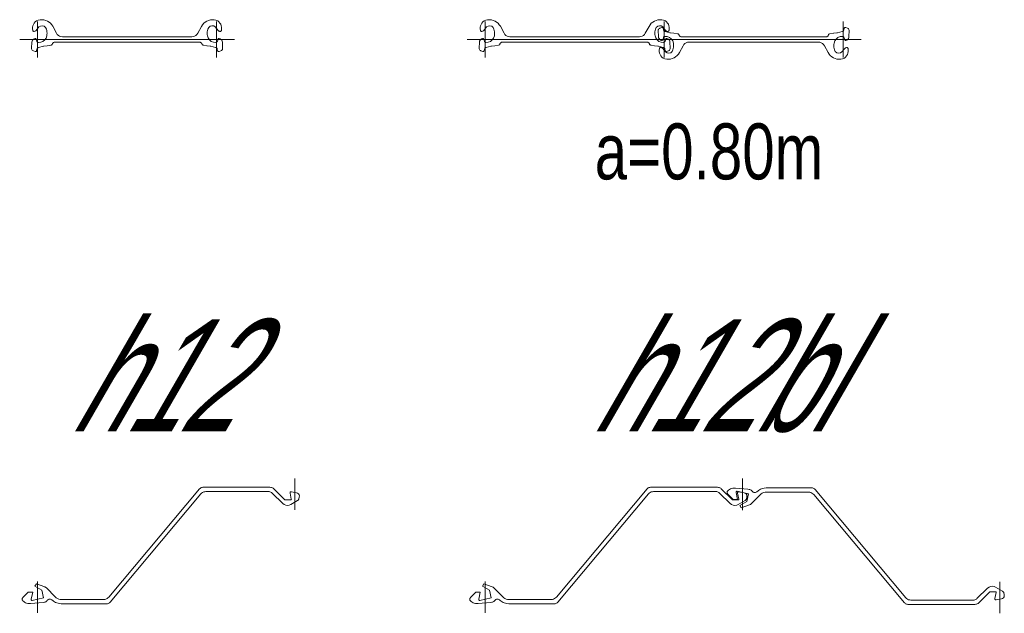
# Model space of a CAD drawing. Extents: x 1.5 to 9.7, y -20.6 to -8.6.
# Tile 11 of 13: x 4.5 to 6.7, y -11.5 to -10.2. Entities that reach past the tile are written whole.
import ezdxf
from ezdxf.enums import TextEntityAlignment as Align

# ---------------------------------------------------------------- set-up
doc = ezdxf.new("R2010")
doc.units = 0
doc.header["$MEASUREMENT"] = 0
doc.linetypes.add('AUSGEZOGEN', pattern=[0])
doc.layers.add('FREIER_TEXT', color=2, linetype='AUSGEZOGEN')
doc.layers.add('STAHL', color=9, linetype='AUSGEZOGEN', lineweight=13)

# ---------------------------------------------------------------- blocks, each defined once
blk = doc.blocks.new('fl412')
at = {"layer": 'STAHL'}
for p, q in [((0.00552, 0.04387), (0.00975, 0.04411)), ((0.00975, 0.04411), (0.01397, 0.04371)), ((0.38601, 0.04376), (0.39023, 0.04416)), ((0.39023, 0.04416), (0.39445, 0.04392)), ((-0.01127, 0.02373), (-0.01119, 0.02718)), ((-0.01076, 0.02034), (-0.01127, 0.02373)), ((-0.01119, 0.02718), (-0.0105, 0.03053)), ((-0.0105, 0.03053), (-0.00927, 0.03379)), ((-0.00927, 0.03379), (-0.00749, 0.03674)), ((-0.00749, 0.03674), (-0.00523, 0.03935)), ((-0.00523, 0.03935), (-0.00255, 0.04153)), ((0.00289, 0.02786), (-0.00325, 0.02033)), ((-0.00255, 0.04153), (0.00138, 0.043)), ((0, 0), (0, 0.04)), ((0.00138, 0.043), (0.00552, 0.04387)), ((0.00641, 0.03008), (0.00289, 0.02786)), ((0.01053, 0.03067), (0.00641, 0.03008)), ((0.01453, 0.02954), (0.01053, 0.03067)), ((0.01397, 0.04371), (0.01807, 0.04268)), ((0.01773, 0.02687), (0.01453, 0.02954)), ((0.01961, 0.02298), (0.01773, 0.02687)), ((0.01807, 0.04268), (0.02197, 0.04104)), ((0.02038, 0.0201), (0.01961, 0.02298)), ((0.02197, 0.04104), (0.02559, 0.03883)), ((0.02559, 0.03883), (0.02882, 0.0361)), ((0.02882, 0.0361), (0.03161, 0.03292)), ((0.03161, 0.03292), (0.03389, 0.02935)), ((0.03389, 0.02935), (0.04217, 0.01391)), ((0.3578, 0.01396), (0.3661, 0.02931)), ((0.3661, 0.02931), (0.36836, 0.03297)), ((0.36836, 0.03297), (0.37115, 0.03615)), ((0.37115, 0.03615), (0.37439, 0.03888)), ((0.37439, 0.03888), (0.37809, 0.041)), ((0.37809, 0.041), (0.38188, 0.04272)), ((0.38042, 0.02318), (0.3796, 0.02015)), ((0.38225, 0.02692), (0.38042, 0.02318)), ((0.38188, 0.04272), (0.38601, 0.04376)), ((0.38545, 0.02958), (0.38225, 0.02692)), ((0.38945, 0.03072), (0.38545, 0.02958)), ((0.39357, 0.03012), (0.38945, 0.03072)), ((0.39709, 0.0279), (0.39357, 0.03012)), ((0.39445, 0.04392), (0.39859, 0.04304)), ((0.40322, 0.02038), (0.39709, 0.0279)), ((0.39859, 0.04304), (0.40253, 0.04157)), ((0.39998, 0.04005), (0.39998, 0.00005)), ((0.40253, 0.04157), (0.40521, 0.0394)), ((0.40521, 0.0394), (0.40747, 0.03679)), ((0.40747, 0.03679), (0.40925, 0.03383)), ((0.40925, 0.03383), (0.41049, 0.03062)), ((0.41049, 0.03062), (0.41117, 0.02723)), ((0.41125, 0.02378), (0.41074, 0.02038)), ((0.41117, 0.02723), (0.41125, 0.02378)), ((0, 0), (-0.04, 0)), ((-0.01061, 0.01968), (-0.01076, 0.02034)), ((-0.01028, 0.01909), (-0.01061, 0.01968)), ((-0.00981, 0.0186), (-0.01028, 0.01909)), ((-0.00993, -0.00004), (-0.008, 0.00134)), ((-0.00922, 0.01826), (-0.00981, 0.0186)), ((-0.00857, 0.01809), (-0.00922, 0.01826)), ((-0.00736, 0.01809), (-0.00857, 0.01809)), ((-0.008, 0.00134), (-0.00577, 0.00213)), ((-0.00618, 0.01833), (-0.00736, 0.01809)), ((-0.00507, 0.01879), (-0.00618, 0.01833)), ((-0.00577, 0.00213), (-0.00503, 0.00216)), ((-0.00408, 0.01947), (-0.00507, 0.01879)), ((-0.00503, 0.00216), (-0.00433, 0.00191)), ((-0.00433, 0.00191), (-0.00377, 0.00143)), ((-0.00325, 0.02033), (-0.00408, 0.01947)), ((-0.00377, 0.00143), (-0.00342, 0.00078)), ((-0.00342, 0.00078), (-0.00186, -0.00398)), ((0.19998, 0.00005), (0, 0)), ((0, -0.04), (0, 0)), ((0.01593, -0.00105), (0.01892, 0.00326)), ((0.01892, 0.00326), (0.02053, 0.00824)), ((0.02086, 0.01715), (0.02038, 0.0201)), ((0.02053, 0.00824), (0.02094, 0.0112)), ((0.02105, 0.01418), (0.02086, 0.01715)), ((0.02094, 0.0112), (0.02105, 0.01418)), ((0.04217, 0.01391), (0.044, 0.01124)), ((0.044, 0.01124), (0.04635, 0.00903)), ((0.04635, 0.00903), (0.04912, 0.00737)), ((0.04912, 0.00737), (0.05218, 0.00635)), ((0.05218, 0.00635), (0.05539, 0.006)), ((0.05539, 0.006), (0.19998, 0.00605)), ((0.19998, 0.00605), (0.34458, 0.00605)), ((0.39998, 0.00005), (0.19998, 0.00005)), ((0.34458, 0.00605), (0.34779, 0.00639)), ((0.34779, 0.00639), (0.35086, 0.00742)), ((0.35086, 0.00742), (0.35363, 0.00908)), ((0.35363, 0.00908), (0.35598, 0.01129)), ((0.35598, 0.01129), (0.3578, 0.01396)), ((0.37911, 0.0172), (0.37893, 0.01422)), ((0.37893, 0.01422), (0.37904, 0.01124)), ((0.37904, 0.01124), (0.37944, 0.00829)), ((0.3796, 0.02015), (0.37911, 0.0172)), ((0.37944, 0.00829), (0.38106, 0.0033)), ((0.38106, 0.0033), (0.38404, -0.001)), ((0.39998, 0.00005), (0.39998, -0.03995)), ((0.43998, 0.00005), (0.39998, 0.00005)), ((0.40183, -0.00393), (0.4034, 0.00082)), ((0.40406, 0.01952), (0.40322, 0.02038)), ((0.4034, 0.00082), (0.40374, 0.00148)), ((0.40374, 0.00148), (0.40431, 0.00196)), ((0.40505, 0.01884), (0.40406, 0.01952)), ((0.40431, 0.00196), (0.405, 0.0022)), ((0.405, 0.0022), (0.40574, 0.00218)), ((0.40616, 0.01838), (0.40505, 0.01884)), ((0.40574, 0.00218), (0.40798, 0.00139)), ((0.40733, 0.01814), (0.40616, 0.01838)), ((0.40853, 0.01814), (0.40733, 0.01814)), ((0.40798, 0.00139), (0.40993, 0.00004)), ((0.4092, 0.01831), (0.40853, 0.01814)), ((0.40979, 0.01865), (0.4092, 0.01831)), ((0.41026, 0.01913), (0.40979, 0.01865)), ((0.40993, 0.00004), (0.41146, -0.00177)), ((0.41058, 0.01972), (0.41026, 0.01913)), ((0.41074, 0.02038), (0.41058, 0.01972)), ((-0.0135, -0.01967), (-0.01289, -0.0063)), ((-0.01332, -0.02114), (-0.0135, -0.01967)), ((-0.01278, -0.02252), (-0.01332, -0.02114)), ((-0.01289, -0.0063), (-0.01248, -0.00397)), ((-0.01248, -0.00397), (-0.01147, -0.00182)), ((-0.01147, -0.00182), (-0.00993, -0.00004)), ((-0.00142, -0.02155), (-0.00222, -0.02494)), ((-0.00186, -0.00398), (-0.00145, -0.00485)), ((-0.00145, -0.00485), (-0.00084, -0.00556)), ((-0.00106, -0.02051), (-0.00142, -0.02155)), ((-0.00052, -0.01955), (-0.00106, -0.02051)), ((-0.00084, -0.00556), (-0.00008, -0.00618)), ((0.00029, -0.0188), (-0.00052, -0.01955)), ((-0.00008, -0.00618), (0.00081, -0.00657)), ((0.00121, -0.0182), (0.00029, -0.0188)), ((0.00081, -0.00657), (0.00176, -0.00673)), ((0.00224, -0.01782), (0.00121, -0.0182)), ((0.00176, -0.00673), (0.00695, -0.0063)), ((0.01291, -0.01515), (0.00224, -0.01782)), ((0.00695, -0.0063), (0.01184, -0.00432)), ((0.01184, -0.00432), (0.01593, -0.00105)), ((0.01328, -0.01508), (0.01291, -0.01515)), ((0.0137, -0.01498), (0.01328, -0.01508)), ((0.0141, -0.01493), (0.0137, -0.01498)), ((0.0213, -0.01403), (0.0141, -0.01493)), ((0.02172, -0.01394), (0.0213, -0.01403)), ((0.02996, -0.01259), (0.02172, -0.01394)), ((0.03097, -0.01231), (0.02996, -0.01259)), ((0.03186, -0.01174), (0.03097, -0.01231)), ((0.03258, -0.01093), (0.03186, -0.01174)), ((0.03306, -0.00999), (0.03258, -0.01093)), ((0.0333, -0.00933), (0.03306, -0.00999)), ((0.03384, -0.00823), (0.0333, -0.00933)), ((0.03464, -0.0073), (0.03384, -0.00823)), ((0.03565, -0.00659), (0.03464, -0.0073)), ((0.03681, -0.00613), (0.03565, -0.00659)), ((0.03802, -0.006), (0.03681, -0.00613)), ((0.19998, -0.006), (0.03802, -0.006)), ((0.36195, -0.00595), (0.19998, -0.006)), ((0.36319, -0.0061), (0.36195, -0.00595)), ((0.36433, -0.00655), (0.36319, -0.0061)), ((0.36533, -0.00725), (0.36433, -0.00655)), ((0.36613, -0.00818), (0.36533, -0.00725)), ((0.36668, -0.00928), (0.36613, -0.00818)), ((0.36692, -0.00994), (0.36668, -0.00928)), ((0.3674, -0.01089), (0.36692, -0.00994)), ((0.36811, -0.01167), (0.3674, -0.01089)), ((0.36901, -0.01223), (0.36811, -0.01167)), ((0.37, -0.01254), (0.36901, -0.01223)), ((0.37828, -0.01392), (0.37, -0.01254)), ((0.37868, -0.01398), (0.37828, -0.01392)), ((0.38588, -0.01488), (0.37868, -0.01398)), ((0.38404, -0.001), (0.38814, -0.00427)), ((0.38628, -0.01494), (0.38588, -0.01488)), ((0.38667, -0.01501), (0.38628, -0.01494)), ((0.38706, -0.0151), (0.38667, -0.01501)), ((0.39774, -0.01777), (0.38706, -0.0151)), ((0.38814, -0.00427), (0.393, -0.00622)), ((0.393, -0.00622), (0.39822, -0.00668)), ((0.39877, -0.01815), (0.39774, -0.01777)), ((0.39822, -0.00668), (0.39917, -0.00652)), ((0.39969, -0.01875), (0.39877, -0.01815)), ((0.39917, -0.00652), (0.40005, -0.00614)), ((0.40046, -0.0195), (0.39969, -0.01875)), ((0.40005, -0.00614), (0.40082, -0.00555)), ((0.40104, -0.02047), (0.40046, -0.0195)), ((0.40082, -0.00555), (0.40142, -0.0048)), ((0.4014, -0.0215), (0.40104, -0.02047)), ((0.4022, -0.02489), (0.4014, -0.0215)), ((0.40142, -0.0048), (0.40183, -0.00393)), ((0.41146, -0.00177), (0.41246, -0.00392)), ((0.41246, -0.00392), (0.41287, -0.00626)), ((0.41329, -0.02109), (0.41276, -0.02248)), ((0.41287, -0.00626), (0.41348, -0.01962)), ((0.41348, -0.01962), (0.41329, -0.02109)), ((-0.01192, -0.02373), (-0.01278, -0.02252)), ((-0.01079, -0.0247), (-0.01192, -0.02373)), ((-0.00945, -0.02535), (-0.01079, -0.0247)), ((-0.00549, -0.02673), (-0.00945, -0.02535)), ((-0.00445, -0.02686), (-0.00549, -0.02673)), ((-0.00345, -0.02656), (-0.00445, -0.02686)), ((-0.00266, -0.02588), (-0.00345, -0.02656)), ((-0.00222, -0.02494), (-0.00266, -0.02588)), ((0.40264, -0.02584), (0.4022, -0.02489)), ((0.40343, -0.02652), (0.40264, -0.02584)), ((0.40443, -0.02682), (0.40343, -0.02652)), ((0.40546, -0.02668), (0.40443, -0.02682)), ((0.40943, -0.0253), (0.40546, -0.02668)), ((0.41076, -0.02465), (0.40943, -0.0253)), ((0.4119, -0.02369), (0.41076, -0.02465)), ((0.41276, -0.02248), (0.4119, -0.02369))]:
    blk.add_line(p, q, dxfattribs=at)
blk = doc.blocks.new('fl412bl')
at = {"layer": 'STAHL'}
for p, q in [((0.00552, 0.04387), (0.00975, 0.04411)), ((0.00975, 0.04411), (0.01397, 0.04371)), ((0.38601, 0.04376), (0.39023, 0.04416)), ((0.39023, 0.04416), (0.39445, 0.04392)), ((-0.01127, 0.02373), (-0.01119, 0.02718)), ((-0.01076, 0.02034), (-0.01127, 0.02373)), ((-0.01119, 0.02718), (-0.0105, 0.03053)), ((-0.0105, 0.03053), (-0.00927, 0.03379)), ((-0.00927, 0.03379), (-0.00749, 0.03674)), ((-0.00749, 0.03674), (-0.00523, 0.03935)), ((-0.00523, 0.03935), (-0.00255, 0.04153)), ((0.00289, 0.02786), (-0.00325, 0.02033)), ((-0.00255, 0.04153), (0.00138, 0.043)), ((0, 0), (0, 0.04)), ((0.00138, 0.043), (0.00552, 0.04387)), ((0.00641, 0.03008), (0.00289, 0.02786)), ((0.01053, 0.03067), (0.00641, 0.03008)), ((0.01453, 0.02954), (0.01053, 0.03067)), ((0.01397, 0.04371), (0.01807, 0.04268)), ((0.01773, 0.02687), (0.01453, 0.02954)), ((0.01961, 0.02298), (0.01773, 0.02687)), ((0.01807, 0.04268), (0.02197, 0.04104)), ((0.02038, 0.0201), (0.01961, 0.02298)), ((0.02197, 0.04104), (0.02559, 0.03883)), ((0.02559, 0.03883), (0.02882, 0.0361)), ((0.02882, 0.0361), (0.03161, 0.03292)), ((0.03161, 0.03292), (0.03389, 0.02935)), ((0.03389, 0.02935), (0.04217, 0.01391)), ((0.3578, 0.01396), (0.3661, 0.02931)), ((0.3661, 0.02931), (0.36836, 0.03297)), ((0.36836, 0.03297), (0.37115, 0.03615)), ((0.37115, 0.03615), (0.37439, 0.03888)), ((0.37439, 0.03888), (0.37809, 0.041)), ((0.37809, 0.041), (0.38188, 0.04272)), ((0.38042, 0.02318), (0.3796, 0.02015)), ((0.38225, 0.02692), (0.38042, 0.02318)), ((0.38188, 0.04272), (0.38601, 0.04376)), ((0.38545, 0.02958), (0.38225, 0.02692)), ((0.38945, 0.03072), (0.38545, 0.02958)), ((0.3872, 0.02257), (0.38666, 0.02119)), ((0.38806, 0.02378), (0.3872, 0.02257)), ((0.38919, 0.02475), (0.38806, 0.02378)), ((0.39053, 0.0254), (0.38919, 0.02475)), ((0.39357, 0.03012), (0.38945, 0.03072)), ((0.39449, 0.02678), (0.39053, 0.0254)), ((0.39709, 0.0279), (0.39357, 0.03012)), ((0.39445, 0.04392), (0.39859, 0.04304)), ((0.39553, 0.02691), (0.39449, 0.02678)), ((0.39653, 0.02661), (0.39553, 0.02691)), ((0.39732, 0.02593), (0.39653, 0.02661)), ((0.40322, 0.02038), (0.39709, 0.0279)), ((0.39776, 0.02499), (0.39732, 0.02593)), ((0.39856, 0.0216), (0.39776, 0.02499)), ((0.39859, 0.04304), (0.40253, 0.04157)), ((0.39998, 0.04005), (0.39998, 0.00005)), ((0.39998, 0.04005), (0.39998, 0.00005)), ((0.40253, 0.04157), (0.40521, 0.0394)), ((0.40521, 0.0394), (0.40747, 0.03679)), ((0.40747, 0.03679), (0.40925, 0.03383)), ((0.40925, 0.03383), (0.41049, 0.03062)), ((0.41049, 0.03062), (0.41117, 0.02723)), ((0.41125, 0.02378), (0.41074, 0.02038)), ((0.41117, 0.02723), (0.41125, 0.02378)), ((0.79996, 0), (0.79996, 0.04)), ((0.80218, 0.02494), (0.80138, 0.02155)), ((0.80262, 0.02589), (0.80218, 0.02494)), ((0.80341, 0.02657), (0.80262, 0.02589)), ((0.80441, 0.02687), (0.80341, 0.02657)), ((0.80544, 0.02673), (0.80441, 0.02687)), ((0.80941, 0.02535), (0.80544, 0.02673)), ((0.81074, 0.0247), (0.80941, 0.02535)), ((0.81188, 0.02374), (0.81074, 0.0247)), ((0.81274, 0.02253), (0.81188, 0.02374)), ((0.81327, 0.02114), (0.81274, 0.02253)), ((0, 0), (-0.04, 0)), ((-0.01061, 0.01968), (-0.01076, 0.02034)), ((-0.01028, 0.01909), (-0.01061, 0.01968)), ((-0.00981, 0.0186), (-0.01028, 0.01909)), ((-0.00993, -0.00004), (-0.008, 0.00134)), ((-0.00922, 0.01826), (-0.00981, 0.0186)), ((-0.00857, 0.01809), (-0.00922, 0.01826)), ((-0.00736, 0.01809), (-0.00857, 0.01809)), ((-0.008, 0.00134), (-0.00577, 0.00213)), ((-0.00618, 0.01833), (-0.00736, 0.01809)), ((-0.00507, 0.01879), (-0.00618, 0.01833)), ((-0.00577, 0.00213), (-0.00503, 0.00216)), ((-0.00408, 0.01947), (-0.00507, 0.01879)), ((-0.00503, 0.00216), (-0.00433, 0.00191)), ((-0.00433, 0.00191), (-0.00377, 0.00143)), ((-0.00325, 0.02033), (-0.00408, 0.01947)), ((-0.00377, 0.00143), (-0.00342, 0.00078)), ((-0.00342, 0.00078), (-0.00186, -0.00398)), ((0.19998, 0.00005), (0, 0)), ((0, -0.04), (0, 0)), ((0.01593, -0.00105), (0.01892, 0.00326)), ((0.01892, 0.00326), (0.02053, 0.00824)), ((0.02086, 0.01715), (0.02038, 0.0201)), ((0.02053, 0.00824), (0.02094, 0.0112)), ((0.02105, 0.01418), (0.02086, 0.01715)), ((0.02094, 0.0112), (0.02105, 0.01418)), ((0.04217, 0.01391), (0.044, 0.01124)), ((0.044, 0.01124), (0.04635, 0.00903)), ((0.04635, 0.00903), (0.04912, 0.00737)), ((0.04912, 0.00737), (0.05218, 0.00635)), ((0.05218, 0.00635), (0.05539, 0.006)), ((0.05539, 0.006), (0.19998, 0.00605)), ((0.19998, 0.00605), (0.34458, 0.00605)), ((0.39998, 0.00005), (0.19998, 0.00005)), ((0.34458, 0.00605), (0.34779, 0.00639)), ((0.34779, 0.00639), (0.35086, 0.00742)), ((0.35086, 0.00742), (0.35363, 0.00908)), ((0.35363, 0.00908), (0.35598, 0.01129)), ((0.35598, 0.01129), (0.3578, 0.01396)), ((0.39998, 0.00005), (0.35998, 0.00005)), ((0.37911, 0.0172), (0.37893, 0.01422)), ((0.37893, 0.01422), (0.37904, 0.01124)), ((0.37904, 0.01124), (0.37944, 0.00829)), ((0.3796, 0.02015), (0.37911, 0.0172)), ((0.37944, 0.00829), (0.38106, 0.0033)), ((0.38106, 0.0033), (0.38404, -0.001)), ((0.38666, 0.02119), (0.38648, 0.01972)), ((0.38648, 0.01972), (0.38709, 0.00635)), ((0.38709, 0.00635), (0.3875, 0.00402)), ((0.3875, 0.00402), (0.38851, 0.00187)), ((0.38851, 0.00187), (0.39005, 0.00009)), ((0.39005, 0.00009), (0.39198, -0.00129)), ((0.39656, -0.00073), (0.39812, 0.00403)), ((0.39812, 0.00403), (0.39853, 0.0049)), ((0.39853, 0.0049), (0.39914, 0.00561)), ((0.39892, 0.02056), (0.39856, 0.0216)), ((0.39946, 0.0196), (0.39892, 0.02056)), ((0.39914, 0.00561), (0.3999, 0.00623)), ((0.40027, 0.01885), (0.39946, 0.0196)), ((0.3999, 0.00623), (0.40079, 0.00662)), ((0.59996, 0), (0.39998, 0.00005)), ((0.39998, 0.00005), (0.39998, -0.03995)), ((0.39998, 0.00005), (0.39998, -0.03995)), ((0.43998, 0.00005), (0.39998, 0.00005)), ((0.40119, 0.01825), (0.40027, 0.01885)), ((0.40079, 0.00662), (0.40174, 0.00678)), ((0.40222, 0.01787), (0.40119, 0.01825)), ((0.40174, 0.00678), (0.40693, 0.00635)), ((0.40183, -0.00393), (0.4034, 0.00082)), ((0.41289, 0.0152), (0.40222, 0.01787)), ((0.40406, 0.01952), (0.40322, 0.02038)), ((0.4034, 0.00082), (0.40374, 0.00148)), ((0.40374, 0.00148), (0.40431, 0.00196)), ((0.40505, 0.01884), (0.40406, 0.01952)), ((0.40431, 0.00196), (0.405, 0.0022)), ((0.405, 0.0022), (0.40574, 0.00218)), ((0.40616, 0.01838), (0.40505, 0.01884)), ((0.40574, 0.00218), (0.40798, 0.00139)), ((0.40733, 0.01814), (0.40616, 0.01838)), ((0.40693, 0.00635), (0.41182, 0.00437)), ((0.40853, 0.01814), (0.40733, 0.01814)), ((0.40798, 0.00139), (0.40993, 0.00004)), ((0.4092, 0.01831), (0.40853, 0.01814)), ((0.40979, 0.01865), (0.4092, 0.01831)), ((0.41026, 0.01913), (0.40979, 0.01865)), ((0.40993, 0.00004), (0.41146, -0.00177)), ((0.41058, 0.01972), (0.41026, 0.01913)), ((0.41074, 0.02038), (0.41058, 0.01972)), ((0.41182, 0.00437), (0.41591, 0.0011)), ((0.41326, 0.01513), (0.41289, 0.0152)), ((0.41368, 0.01503), (0.41326, 0.01513)), ((0.41408, 0.01498), (0.41368, 0.01503)), ((0.42128, 0.01408), (0.41408, 0.01498)), ((0.41591, 0.0011), (0.4189, -0.00321)), ((0.4217, 0.01399), (0.42128, 0.01408)), ((0.42994, 0.01264), (0.4217, 0.01399)), ((0.43095, 0.01236), (0.42994, 0.01264)), ((0.43184, 0.01179), (0.43095, 0.01236)), ((0.43256, 0.01098), (0.43184, 0.01179)), ((0.43304, 0.01004), (0.43256, 0.01098)), ((0.43328, 0.00938), (0.43304, 0.01004)), ((0.43382, 0.00828), (0.43328, 0.00938)), ((0.43462, 0.00735), (0.43382, 0.00828)), ((0.43563, 0.00664), (0.43462, 0.00735)), ((0.43679, 0.00618), (0.43563, 0.00664)), ((0.438, 0.00605), (0.43679, 0.00618)), ((0.59996, 0.00605), (0.438, 0.00605)), ((0.76193, 0.006), (0.59996, 0.00605)), ((0.79996, 0), (0.59996, 0)), ((0.76317, 0.00615), (0.76193, 0.006)), ((0.76431, 0.0066), (0.76317, 0.00615)), ((0.76531, 0.0073), (0.76431, 0.0066)), ((0.76611, 0.00823), (0.76531, 0.0073)), ((0.76666, 0.00933), (0.76611, 0.00823)), ((0.7669, 0.00999), (0.76666, 0.00933)), ((0.76738, 0.01094), (0.7669, 0.00999)), ((0.76809, 0.01172), (0.76738, 0.01094)), ((0.76899, 0.01228), (0.76809, 0.01172)), ((0.76998, 0.01259), (0.76899, 0.01228)), ((0.77826, 0.01397), (0.76998, 0.01259)), ((0.77866, 0.01403), (0.77826, 0.01397)), ((0.78586, 0.01493), (0.77866, 0.01403)), ((0.78104, -0.00325), (0.78402, 0.00105)), ((0.78402, 0.00105), (0.78812, 0.00432)), ((0.78626, 0.01499), (0.78586, 0.01493)), ((0.78665, 0.01506), (0.78626, 0.01499)), ((0.78704, 0.01515), (0.78665, 0.01506)), ((0.79772, 0.01782), (0.78704, 0.01515)), ((0.78812, 0.00432), (0.79298, 0.00627)), ((0.79298, 0.00627), (0.7982, 0.00673)), ((0.79875, 0.0182), (0.79772, 0.01782)), ((0.7982, 0.00673), (0.79915, 0.00657)), ((0.79967, 0.0188), (0.79875, 0.0182)), ((0.79915, 0.00657), (0.80003, 0.00619)), ((0.80044, 0.01955), (0.79967, 0.0188)), ((0.79996, -0.04), (0.79996, 0)), ((0.83996, 0), (0.79996, 0)), ((0.80003, 0.00619), (0.8008, 0.0056)), ((0.80102, 0.02052), (0.80044, 0.01955)), ((0.8008, 0.0056), (0.8014, 0.00485)), ((0.80138, 0.02155), (0.80102, 0.02052)), ((0.8014, 0.00485), (0.80181, 0.00398)), ((0.80181, 0.00398), (0.80338, -0.00077)), ((0.80796, -0.00134), (0.80991, 0.00001)), ((0.80991, 0.00001), (0.81144, 0.00182)), ((0.81144, 0.00182), (0.81244, 0.00397)), ((0.81244, 0.00397), (0.81285, 0.00631)), ((0.81285, 0.00631), (0.81346, 0.01967)), ((0.81346, 0.01967), (0.81327, 0.02114)), ((-0.0135, -0.01967), (-0.01289, -0.0063)), ((-0.01332, -0.02114), (-0.0135, -0.01967)), ((-0.01278, -0.02252), (-0.01332, -0.02114)), ((-0.01289, -0.0063), (-0.01248, -0.00397)), ((-0.01248, -0.00397), (-0.01147, -0.00182)), ((-0.01147, -0.00182), (-0.00993, -0.00004)), ((-0.00142, -0.02155), (-0.00222, -0.02494)), ((-0.00186, -0.00398), (-0.00145, -0.00485)), ((-0.00145, -0.00485), (-0.00084, -0.00556)), ((-0.00106, -0.02051), (-0.00142, -0.02155)), ((-0.00052, -0.01955), (-0.00106, -0.02051)), ((-0.00084, -0.00556), (-0.00008, -0.00618)), ((0.00029, -0.0188), (-0.00052, -0.01955)), ((-0.00008, -0.00618), (0.00081, -0.00657)), ((0.00121, -0.0182), (0.00029, -0.0188)), ((0.00081, -0.00657), (0.00176, -0.00673)), ((0.00224, -0.01782), (0.00121, -0.0182)), ((0.00176, -0.00673), (0.00695, -0.0063)), ((0.01291, -0.01515), (0.00224, -0.01782)), ((0.00695, -0.0063), (0.01184, -0.00432)), ((0.01184, -0.00432), (0.01593, -0.00105)), ((0.01328, -0.01508), (0.01291, -0.01515)), ((0.0137, -0.01498), (0.01328, -0.01508)), ((0.0141, -0.01493), (0.0137, -0.01498)), ((0.0213, -0.01403), (0.0141, -0.01493)), ((0.02172, -0.01394), (0.0213, -0.01403)), ((0.02996, -0.01259), (0.02172, -0.01394)), ((0.03097, -0.01231), (0.02996, -0.01259)), ((0.03186, -0.01174), (0.03097, -0.01231)), ((0.03258, -0.01093), (0.03186, -0.01174)), ((0.03306, -0.00999), (0.03258, -0.01093)), ((0.0333, -0.00933), (0.03306, -0.00999)), ((0.03384, -0.00823), (0.0333, -0.00933)), ((0.03464, -0.0073), (0.03384, -0.00823)), ((0.03565, -0.00659), (0.03464, -0.0073)), ((0.03681, -0.00613), (0.03565, -0.00659)), ((0.03802, -0.006), (0.03681, -0.00613)), ((0.19998, -0.006), (0.03802, -0.006)), ((0.36195, -0.00595), (0.19998, -0.006)), ((0.36319, -0.0061), (0.36195, -0.00595)), ((0.36433, -0.00655), (0.36319, -0.0061)), ((0.36533, -0.00725), (0.36433, -0.00655)), ((0.36613, -0.00818), (0.36533, -0.00725)), ((0.36668, -0.00928), (0.36613, -0.00818)), ((0.36692, -0.00994), (0.36668, -0.00928)), ((0.3674, -0.01089), (0.36692, -0.00994)), ((0.36811, -0.01167), (0.3674, -0.01089)), ((0.36901, -0.01223), (0.36811, -0.01167)), ((0.37, -0.01254), (0.36901, -0.01223)), ((0.37828, -0.01392), (0.37, -0.01254)), ((0.37868, -0.01398), (0.37828, -0.01392)), ((0.38588, -0.01488), (0.37868, -0.01398)), ((0.38404, -0.001), (0.38814, -0.00427)), ((0.38628, -0.01494), (0.38588, -0.01488)), ((0.38667, -0.01501), (0.38628, -0.01494)), ((0.38706, -0.0151), (0.38667, -0.01501)), ((0.39774, -0.01777), (0.38706, -0.0151)), ((0.38814, -0.00427), (0.393, -0.00622)), ((0.38922, -0.02029), (0.38871, -0.02368)), ((0.38937, -0.01963), (0.38922, -0.02029)), ((0.3897, -0.01904), (0.38937, -0.01963)), ((0.39017, -0.01855), (0.3897, -0.01904)), ((0.39076, -0.01821), (0.39017, -0.01855)), ((0.39141, -0.01804), (0.39076, -0.01821)), ((0.39262, -0.01804), (0.39141, -0.01804)), ((0.39198, -0.00129), (0.39421, -0.00208)), ((0.3938, -0.01828), (0.39262, -0.01804)), ((0.393, -0.00622), (0.39822, -0.00668)), ((0.39491, -0.01874), (0.3938, -0.01828)), ((0.39421, -0.00208), (0.39495, -0.00211)), ((0.3959, -0.01942), (0.39491, -0.01874)), ((0.39495, -0.00211), (0.39565, -0.00186)), ((0.39565, -0.00186), (0.39621, -0.00138)), ((0.39673, -0.02028), (0.3959, -0.01942)), ((0.39621, -0.00138), (0.39656, -0.00073)), ((0.40287, -0.02781), (0.39673, -0.02028)), ((0.39877, -0.01815), (0.39774, -0.01777)), ((0.39822, -0.00668), (0.39917, -0.00652)), ((0.39969, -0.01875), (0.39877, -0.01815)), ((0.39917, -0.00652), (0.40005, -0.00614)), ((0.40046, -0.0195), (0.39969, -0.01875)), ((0.40005, -0.00614), (0.40082, -0.00555)), ((0.40104, -0.02047), (0.40046, -0.0195)), ((0.40082, -0.00555), (0.40142, -0.0048)), ((0.4014, -0.0215), (0.40104, -0.02047)), ((0.4022, -0.02489), (0.4014, -0.0215)), ((0.40142, -0.0048), (0.40183, -0.00393)), ((0.41146, -0.00177), (0.41246, -0.00392)), ((0.41246, -0.00392), (0.41287, -0.00626)), ((0.41329, -0.02109), (0.41276, -0.02248)), ((0.41287, -0.00626), (0.41348, -0.01962)), ((0.41348, -0.01962), (0.41329, -0.02109)), ((0.4189, -0.00321), (0.42051, -0.00819)), ((0.42036, -0.02005), (0.41959, -0.02293)), ((0.42084, -0.0171), (0.42036, -0.02005)), ((0.42051, -0.00819), (0.42092, -0.01115)), ((0.42103, -0.01413), (0.42084, -0.0171)), ((0.42092, -0.01115), (0.42103, -0.01413)), ((0.43387, -0.0293), (0.44215, -0.01386)), ((0.44215, -0.01386), (0.44398, -0.01119)), ((0.44398, -0.01119), (0.44633, -0.00898)), ((0.44633, -0.00898), (0.4491, -0.00732)), ((0.4491, -0.00732), (0.45216, -0.0063)), ((0.45216, -0.0063), (0.45537, -0.00595)), ((0.45537, -0.00595), (0.59996, -0.006)), ((0.59996, -0.006), (0.74456, -0.006)), ((0.74456, -0.006), (0.74777, -0.00634)), ((0.74777, -0.00634), (0.75084, -0.00737)), ((0.75084, -0.00737), (0.75361, -0.00903)), ((0.75361, -0.00903), (0.75596, -0.01124)), ((0.75596, -0.01124), (0.75778, -0.01391)), ((0.75778, -0.01391), (0.76608, -0.02926)), ((0.77891, -0.01417), (0.77902, -0.01119)), ((0.77909, -0.01715), (0.77891, -0.01417)), ((0.77902, -0.01119), (0.77942, -0.00824)), ((0.77958, -0.0201), (0.77909, -0.01715)), ((0.77942, -0.00824), (0.78104, -0.00325)), ((0.7804, -0.02313), (0.77958, -0.0201)), ((0.8032, -0.02033), (0.79707, -0.02785)), ((0.80404, -0.01947), (0.8032, -0.02033)), ((0.80338, -0.00077), (0.80372, -0.00143)), ((0.80372, -0.00143), (0.80429, -0.00191)), ((0.80503, -0.01879), (0.80404, -0.01947)), ((0.80429, -0.00191), (0.80498, -0.00215)), ((0.80498, -0.00215), (0.80572, -0.00213)), ((0.80614, -0.01833), (0.80503, -0.01879)), ((0.80572, -0.00213), (0.80796, -0.00134)), ((0.80731, -0.01809), (0.80614, -0.01833)), ((0.80851, -0.01809), (0.80731, -0.01809)), ((0.80918, -0.01826), (0.80851, -0.01809)), ((0.80977, -0.0186), (0.80918, -0.01826)), ((0.81024, -0.01908), (0.80977, -0.0186)), ((0.81056, -0.01967), (0.81024, -0.01908)), ((0.81072, -0.02033), (0.81056, -0.01967)), ((0.81123, -0.02373), (0.81072, -0.02033)), ((-0.01192, -0.02373), (-0.01278, -0.02252)), ((-0.01079, -0.0247), (-0.01192, -0.02373)), ((-0.00945, -0.02535), (-0.01079, -0.0247)), ((-0.00549, -0.02673), (-0.00945, -0.02535)), ((-0.00445, -0.02686), (-0.00549, -0.02673)), ((-0.00345, -0.02656), (-0.00445, -0.02686)), ((-0.00266, -0.02588), (-0.00345, -0.02656)), ((-0.00222, -0.02494), (-0.00266, -0.02588)), ((0.38871, -0.02368), (0.38879, -0.02713)), ((0.38879, -0.02713), (0.38948, -0.03048)), ((0.38948, -0.03048), (0.39071, -0.03374)), ((0.39071, -0.03374), (0.39249, -0.03669)), ((0.39249, -0.03669), (0.39475, -0.0393)), ((0.39475, -0.0393), (0.39743, -0.04148)), ((0.39743, -0.04148), (0.40136, -0.04295)), ((0.40136, -0.04295), (0.4055, -0.04382)), ((0.40264, -0.02584), (0.4022, -0.02489)), ((0.40343, -0.02652), (0.40264, -0.02584)), ((0.40639, -0.03003), (0.40287, -0.02781)), ((0.40443, -0.02682), (0.40343, -0.02652)), ((0.40546, -0.02668), (0.40443, -0.02682)), ((0.40943, -0.0253), (0.40546, -0.02668)), ((0.4055, -0.04382), (0.40973, -0.04406)), ((0.41051, -0.03062), (0.40639, -0.03003)), ((0.41076, -0.02465), (0.40943, -0.0253)), ((0.40973, -0.04406), (0.41395, -0.04366)), ((0.41451, -0.02949), (0.41051, -0.03062)), ((0.4119, -0.02369), (0.41076, -0.02465)), ((0.41276, -0.02248), (0.4119, -0.02369)), ((0.41395, -0.04366), (0.41805, -0.04263)), ((0.41771, -0.02682), (0.41451, -0.02949)), ((0.41959, -0.02293), (0.41771, -0.02682)), ((0.41805, -0.04263), (0.42195, -0.04099)), ((0.42195, -0.04099), (0.42557, -0.03878)), ((0.42557, -0.03878), (0.4288, -0.03605)), ((0.4288, -0.03605), (0.43159, -0.03287)), ((0.43159, -0.03287), (0.43387, -0.0293)), ((0.76608, -0.02926), (0.76834, -0.03292)), ((0.76834, -0.03292), (0.77113, -0.0361)), ((0.77113, -0.0361), (0.77437, -0.03883)), ((0.77437, -0.03883), (0.77807, -0.04095)), ((0.77807, -0.04095), (0.78186, -0.04267)), ((0.78223, -0.02687), (0.7804, -0.02313)), ((0.78186, -0.04267), (0.78599, -0.04371)), ((0.78543, -0.02953), (0.78223, -0.02687)), ((0.78943, -0.03067), (0.78543, -0.02953)), ((0.78599, -0.04371), (0.79021, -0.04411)), ((0.79355, -0.03007), (0.78943, -0.03067)), ((0.79021, -0.04411), (0.79443, -0.04387)), ((0.79707, -0.02785), (0.79355, -0.03007)), ((0.79443, -0.04387), (0.79857, -0.04299)), ((0.79857, -0.04299), (0.80251, -0.04152)), ((0.80251, -0.04152), (0.80519, -0.03935)), ((0.80519, -0.03935), (0.80745, -0.03674)), ((0.80745, -0.03674), (0.80923, -0.03378)), ((0.80923, -0.03378), (0.81047, -0.03057)), ((0.81047, -0.03057), (0.81115, -0.02718)), ((0.81115, -0.02718), (0.81123, -0.02373))]:
    blk.add_line(p, q, dxfattribs=at)
blk = doc.blocks.new('h12')
at = {"layer": 'STAHL'}
for p, q in [((0.575, 0.265), (0.575, 0.195)), ((0.36301, 0.24266), (0.36177, 0.24143)), ((0.36443, 0.24366), (0.36301, 0.24266)), ((0.36601, 0.2444), (0.36443, 0.24366)), ((0.3677, 0.24485), (0.36601, 0.2444)), ((0.36943, 0.245), (0.3677, 0.24485)), ((0.5192, 0.245), (0.36943, 0.245)), ((0.52106, 0.24486), (0.5192, 0.245)), ((0.52286, 0.24443), (0.52106, 0.24486)), ((0.52458, 0.24373), (0.52286, 0.24443)), ((0.52618, 0.24277), (0.52458, 0.24373)), ((0.5276, 0.24157), (0.52618, 0.24277)), ((0.36177, 0.24143), (0.15907, -0.00014)), ((0.162, -0.01143), (0.3647, 0.23014)), ((0.3647, 0.23014), (0.36655, 0.23199)), ((0.36655, 0.23199), (0.3687, 0.23349)), ((0.3687, 0.23349), (0.37106, 0.23459)), ((0.37106, 0.23459), (0.37359, 0.23527)), ((0.37359, 0.23527), (0.3762, 0.2355)), ((0.3762, 0.2355), (0.51542, 0.2355)), ((0.51542, 0.2355), (0.51727, 0.23536)), ((0.51727, 0.23536), (0.51907, 0.23493)), ((0.51907, 0.23493), (0.52079, 0.23423)), ((0.52079, 0.23423), (0.52237, 0.23328)), ((0.52237, 0.23328), (0.5238, 0.23209)), ((0.5238, 0.23209), (0.54755, 0.20894)), ((0.5527, 0.217), (0.5276, 0.24157)), ((0.56436, 0.23414), (0.56399, 0.23322)), ((0.56399, 0.23322), (0.56399, 0.23223)), ((0.56399, 0.23223), (0.5669, 0.21845)), ((0.56506, 0.23483), (0.56436, 0.23414)), ((0.56598, 0.2352), (0.56506, 0.23483)), ((0.56696, 0.23519), (0.56598, 0.2352)), ((0.57857, 0.2327), (0.56696, 0.23519)), ((0.58093, 0.23179), (0.57857, 0.2327)), ((0.58093, 0.23179), (0.58095, 0.23181)), ((0.58288, 0.23019), (0.58093, 0.23179)), ((0.58424, 0.22806), (0.58288, 0.23019)), ((0.58388, 0.21954), (0.58469, 0.2231)), ((0.58486, 0.22561), (0.58424, 0.22806)), ((0.58469, 0.2231), (0.58486, 0.22561)), ((0.54755, 0.20894), (0.55066, 0.20661)), ((0.55066, 0.20661), (0.55426, 0.20516)), ((0.56572, 0.217), (0.5527, 0.217)), ((0.55426, 0.20516), (0.55811, 0.20468)), ((0.55811, 0.20468), (0.56196, 0.20521)), ((0.56196, 0.20521), (0.56554, 0.20671)), ((0.56554, 0.20671), (0.58104, 0.21569)), ((0.56614, 0.21707), (0.56572, 0.217)), ((0.56651, 0.21729), (0.56614, 0.21707)), ((0.56677, 0.21762), (0.56651, 0.21729)), ((0.56691, 0.21802), (0.56677, 0.21762)), ((0.5669, 0.21845), (0.56691, 0.21802)), ((0.58104, 0.21569), (0.58185, 0.21625)), ((0.58185, 0.21625), (0.58256, 0.21694)), ((0.58256, 0.21694), (0.58314, 0.21773)), ((0.58314, 0.21773), (0.58359, 0.21861)), ((0.58359, 0.21861), (0.58388, 0.21954)), ((-0.0027, 0.0295), (-0.006, 0.024)), ((-0.006, 0.024), (0.0098, 0.015)), ((0.01586, 0.02277), (-0.0027, 0.0295)), ((0, 0.035), (0, -0.035)), ((0.01689, 0.02234), (0.01586, 0.02277)), ((0.01786, 0.02178), (0.01689, 0.02234)), ((-0.021, 0.0105), (-0.033, -0.0012)), ((-0.0109, 0.0105), (-0.021, 0.0105)), ((-0.01433, -0.00513), (-0.0109, 0.0105)), ((0.0098, 0.015), (0.0135, -0.0018)), ((0.01877, 0.02113), (0.01786, 0.02178)), ((0.01959, 0.02038), (0.01877, 0.02113)), ((0.03912, 0.00049), (0.01959, 0.02038)), ((0.04152, -0.00159), (0.03912, 0.00049)), ((-0.03444, -0.00365), (-0.03458, -0.00478)), ((-0.03458, -0.00478), (-0.03441, -0.00606)), ((-0.03382, -0.00222), (-0.03444, -0.00365)), ((-0.03441, -0.00606), (-0.03401, -0.00715)), ((-0.03401, -0.00715), (-0.033, -0.0085)), ((-0.033, -0.0012), (-0.03382, -0.00222)), ((-0.033, -0.0085), (-0.031, -0.01021)), ((-0.031, -0.01021), (-0.02926, -0.01144)), ((-0.02926, -0.01144), (-0.02703, -0.01269)), ((-0.02703, -0.01269), (-0.02442, -0.01373)), ((-0.02442, -0.01373), (-0.02152, -0.01449)), ((-0.02152, -0.01449), (-0.01845, -0.01481)), ((-0.01845, -0.01481), (-0.0159, -0.0148)), ((-0.0159, -0.0148), (0.0122, -0.0121)), ((-0.01429, -0.00613), (-0.01433, -0.00513)), ((-0.01378, -0.00698), (-0.01429, -0.00613)), ((-0.01293, -0.00748), (-0.01378, -0.00698)), ((-0.01194, -0.00751), (-0.01293, -0.00748)), ((0.0135, -0.0018), (-0.01194, -0.00751)), ((0.0122, -0.0121), (0.01517, -0.01177)), ((0.01517, -0.01177), (0.01656, -0.01134)), ((0.01656, -0.01134), (0.01815, -0.01058)), ((0.01815, -0.01058), (0.01944, -0.00979)), ((0.01944, -0.00979), (0.02077, -0.00864)), ((0.02077, -0.00864), (0.0218, -0.0075)), ((0.0218, -0.0075), (0.02272, -0.00654)), ((0.02272, -0.00654), (0.02385, -0.00572)), ((0.02385, -0.00572), (0.02526, -0.00511)), ((0.02526, -0.00511), (0.02677, -0.00476)), ((0.02677, -0.00476), (0.02885, -0.00487)), ((0.02885, -0.00487), (0.03028, -0.00521)), ((0.03028, -0.00521), (0.03192, -0.00607)), ((0.03192, -0.00607), (0.0328, -0.0068)), ((0.0328, -0.0068), (0.03385, -0.00775)), ((0.03385, -0.00775), (0.03564, -0.00922)), ((0.03564, -0.00922), (0.03784, -0.01077)), ((0.03784, -0.01077), (0.04029, -0.01208)), ((0.04029, -0.01208), (0.04261, -0.01314)), ((0.04421, -0.00327), (0.04152, -0.00159)), ((0.04261, -0.01314), (0.04563, -0.01407)), ((0.04714, -0.0045), (0.04421, -0.00327)), ((0.04563, -0.01407), (0.04861, -0.01469)), ((0.05023, -0.00525), (0.04714, -0.0045)), ((0.04861, -0.01469), (0.0525, -0.015)), ((0.05339, -0.0055), (0.05023, -0.00525)), ((0.0525, -0.015), (0.15434, -0.015)), ((0.14758, -0.0055), (0.05339, -0.0055)), ((0.15018, -0.00527), (0.14758, -0.0055)), ((0.15271, -0.0046), (0.15018, -0.00527)), ((0.15508, -0.00349), (0.15271, -0.0046)), ((0.15434, -0.015), (0.15607, -0.01485)), ((0.15722, -0.00199), (0.15508, -0.00349)), ((0.15607, -0.01485), (0.15776, -0.0144)), ((0.15907, -0.00014), (0.15722, -0.00199)), ((0.15776, -0.0144), (0.15934, -0.01366)), ((0.15934, -0.01366), (0.16077, -0.01266)), ((0.16077, -0.01266), (0.162, -0.01143))]:
    blk.add_line(p, q, dxfattribs=at)
blk = doc.blocks.new('h12bl')
at = {"layer": 'STAHL'}
for p, q in [((0.575, 0.265), (0.575, 0.195)), ((0.36301, 0.24266), (0.36177, 0.24143)), ((0.36443, 0.24366), (0.36301, 0.24266)), ((0.36601, 0.2444), (0.36443, 0.24366)), ((0.3677, 0.24485), (0.36601, 0.2444)), ((0.36943, 0.245), (0.3677, 0.24485)), ((0.5192, 0.245), (0.36943, 0.245)), ((0.52106, 0.24486), (0.5192, 0.245)), ((0.52286, 0.24443), (0.52106, 0.24486)), ((0.52458, 0.24373), (0.52286, 0.24443)), ((0.52618, 0.24277), (0.52458, 0.24373)), ((0.5276, 0.24157), (0.52618, 0.24277)), ((0.54797, 0.24133), (0.55058, 0.24237)), ((0.55058, 0.24237), (0.55348, 0.24313)), ((0.55348, 0.24313), (0.55655, 0.24345)), ((0.55655, 0.24345), (0.5591, 0.24344)), ((0.5591, 0.24344), (0.5872, 0.24074)), ((0.575, 0.24364), (0.575, 0.26364)), ((0.575, 0.19364), (0.575, 0.24364)), ((0.61761, 0.24178), (0.62063, 0.24271)), ((0.62063, 0.24271), (0.62361, 0.24333)), ((0.62361, 0.24333), (0.6275, 0.24364)), ((0.6275, 0.24364), (0.72934, 0.24364)), ((0.72934, 0.24364), (0.73107, 0.24349)), ((0.73107, 0.24349), (0.73276, 0.24304)), ((0.73276, 0.24304), (0.73434, 0.2423)), ((0.73434, 0.2423), (0.73577, 0.2413)), ((0.36177, 0.24143), (0.15907, -0.00014)), ((0.162, -0.01143), (0.3647, 0.23014)), ((0.3647, 0.23014), (0.36655, 0.23199)), ((0.36655, 0.23199), (0.3687, 0.23349)), ((0.3687, 0.23349), (0.37106, 0.23459)), ((0.37106, 0.23459), (0.37359, 0.23527)), ((0.37359, 0.23527), (0.3762, 0.2355)), ((0.3762, 0.2355), (0.51542, 0.2355)), ((0.51542, 0.2355), (0.51727, 0.23536)), ((0.51727, 0.23536), (0.51907, 0.23493)), ((0.51907, 0.23493), (0.52079, 0.23423)), ((0.52079, 0.23423), (0.52237, 0.23328)), ((0.52237, 0.23328), (0.5238, 0.23209)), ((0.5238, 0.23209), (0.54755, 0.20894)), ((0.5527, 0.217), (0.5276, 0.24157)), ((0.54042, 0.23342), (0.54059, 0.2347)), ((0.54056, 0.23229), (0.54042, 0.23342)), ((0.54118, 0.23086), (0.54056, 0.23229)), ((0.54059, 0.2347), (0.54099, 0.23579)), ((0.54099, 0.23579), (0.542, 0.23714)), ((0.542, 0.22984), (0.54118, 0.23086)), ((0.542, 0.23714), (0.544, 0.23885)), ((0.554, 0.21814), (0.542, 0.22984)), ((0.544, 0.23885), (0.54574, 0.24008)), ((0.54574, 0.24008), (0.54797, 0.24133)), ((0.56071, 0.23477), (0.56067, 0.23377)), ((0.56067, 0.23377), (0.5641, 0.21814)), ((0.56122, 0.23562), (0.56071, 0.23477)), ((0.56207, 0.23612), (0.56122, 0.23562)), ((0.56306, 0.23615), (0.56207, 0.23612)), ((0.5885, 0.23044), (0.56306, 0.23615)), ((0.56436, 0.23414), (0.56399, 0.23322)), ((0.56399, 0.23322), (0.56399, 0.23223)), ((0.56399, 0.23223), (0.5669, 0.21845)), ((0.56506, 0.23483), (0.56436, 0.23414)), ((0.56598, 0.2352), (0.56506, 0.23483)), ((0.56696, 0.23519), (0.56598, 0.2352)), ((0.57857, 0.2327), (0.56696, 0.23519)), ((0.58093, 0.23179), (0.57857, 0.2327)), ((0.58093, 0.23179), (0.58095, 0.23181)), ((0.58288, 0.23019), (0.58093, 0.23179)), ((0.58424, 0.22806), (0.58288, 0.23019)), ((0.58388, 0.21954), (0.58469, 0.2231)), ((0.58486, 0.22561), (0.58424, 0.22806)), ((0.58469, 0.2231), (0.58486, 0.22561)), ((0.5848, 0.21364), (0.5885, 0.23044)), ((0.5872, 0.24074), (0.59017, 0.24041)), ((0.59017, 0.24041), (0.59156, 0.23998)), ((0.59156, 0.23998), (0.59315, 0.23922)), ((0.59315, 0.23922), (0.59444, 0.23843)), ((0.59444, 0.23843), (0.59577, 0.23728)), ((0.61412, 0.22815), (0.59459, 0.20826)), ((0.59577, 0.23728), (0.5968, 0.23614)), ((0.5968, 0.23614), (0.59772, 0.23518)), ((0.59772, 0.23518), (0.59885, 0.23436)), ((0.59885, 0.23436), (0.60026, 0.23375)), ((0.60026, 0.23375), (0.60177, 0.2334)), ((0.60177, 0.2334), (0.60385, 0.23351)), ((0.60385, 0.23351), (0.60528, 0.23385)), ((0.60528, 0.23385), (0.60692, 0.23471)), ((0.60692, 0.23471), (0.6078, 0.23544)), ((0.6078, 0.23544), (0.60885, 0.23639)), ((0.60885, 0.23639), (0.61064, 0.23786)), ((0.61064, 0.23786), (0.61284, 0.23941)), ((0.61284, 0.23941), (0.61529, 0.24072)), ((0.61652, 0.23023), (0.61412, 0.22815)), ((0.61529, 0.24072), (0.61761, 0.24178)), ((0.61921, 0.23191), (0.61652, 0.23023)), ((0.62214, 0.23314), (0.61921, 0.23191)), ((0.62523, 0.23389), (0.62214, 0.23314)), ((0.62839, 0.23414), (0.62523, 0.23389)), ((0.72258, 0.23414), (0.62839, 0.23414)), ((0.72518, 0.23391), (0.72258, 0.23414)), ((0.72771, 0.23324), (0.72518, 0.23391)), ((0.73008, 0.23213), (0.72771, 0.23324)), ((0.73222, 0.23063), (0.73008, 0.23213)), ((0.73407, 0.22878), (0.73222, 0.23063)), ((0.93677, -0.01279), (0.73407, 0.22878)), ((0.73577, 0.2413), (0.737, 0.24007)), ((0.737, 0.24007), (0.9397, -0.0015)), ((0.54755, 0.20894), (0.55066, 0.20661)), ((0.55066, 0.20661), (0.55426, 0.20516)), ((0.56572, 0.217), (0.5527, 0.217)), ((0.5641, 0.21814), (0.554, 0.21814)), ((0.55426, 0.20516), (0.55811, 0.20468)), ((0.55811, 0.20468), (0.56196, 0.20521)), ((0.56196, 0.20521), (0.56554, 0.20671)), ((0.56554, 0.20671), (0.58104, 0.21569)), ((0.56614, 0.21707), (0.56572, 0.217)), ((0.56651, 0.21729), (0.56614, 0.21707)), ((0.56677, 0.21762), (0.56651, 0.21729)), ((0.56691, 0.21802), (0.56677, 0.21762)), ((0.5669, 0.21845), (0.56691, 0.21802)), ((0.569, 0.20464), (0.5848, 0.21364)), ((0.5723, 0.19914), (0.569, 0.20464)), ((0.59086, 0.20587), (0.5723, 0.19914)), ((0.58104, 0.21569), (0.58185, 0.21625)), ((0.58185, 0.21625), (0.58256, 0.21694)), ((0.58256, 0.21694), (0.58314, 0.21773)), ((0.58314, 0.21773), (0.58359, 0.21861)), ((0.58359, 0.21861), (0.58388, 0.21954)), ((0.59189, 0.2063), (0.59086, 0.20587)), ((0.59286, 0.20686), (0.59189, 0.2063)), ((0.59377, 0.20751), (0.59286, 0.20686)), ((0.59459, 0.20826), (0.59377, 0.20751)), ((-0.0027, 0.0295), (-0.006, 0.024)), ((-0.006, 0.024), (0.0098, 0.015)), ((0.01586, 0.02277), (-0.0027, 0.0295)), ((0, 0.035), (0, -0.035)), ((0.01689, 0.02234), (0.01586, 0.02277)), ((0.01786, 0.02178), (0.01689, 0.02234)), ((1.12255, 0.0197), (1.12566, 0.02203)), ((1.12566, 0.02203), (1.12926, 0.02348)), ((1.12926, 0.02348), (1.13311, 0.02396)), ((1.13311, 0.02396), (1.13696, 0.02343)), ((1.13696, 0.02343), (1.14054, 0.02193)), ((1.15, -0.03636), (1.15, 0.03364)), ((-0.021, 0.0105), (-0.033, -0.0012)), ((-0.0109, 0.0105), (-0.021, 0.0105)), ((-0.01433, -0.00513), (-0.0109, 0.0105)), ((0.0098, 0.015), (0.0135, -0.0018)), ((0.01877, 0.02113), (0.01786, 0.02178)), ((0.01959, 0.02038), (0.01877, 0.02113)), ((0.03912, 0.00049), (0.01959, 0.02038)), ((0.04152, -0.00159), (0.03912, 0.00049)), ((1.0988, -0.00345), (1.12255, 0.0197)), ((1.1277, 0.01164), (1.1026, -0.01293)), ((1.14072, 0.01164), (1.1277, 0.01164)), ((1.13899, -0.00359), (1.1419, 0.01019)), ((1.14054, 0.02193), (1.15604, 0.01295)), ((1.14114, 0.01157), (1.14072, 0.01164)), ((1.14151, 0.01135), (1.14114, 0.01157)), ((1.14177, 0.01102), (1.14151, 0.01135)), ((1.14191, 0.01062), (1.14177, 0.01102)), ((1.1419, 0.01019), (1.14191, 0.01062)), ((1.15604, 0.01295), (1.15685, 0.01239)), ((1.15685, 0.01239), (1.15756, 0.0117)), ((1.15756, 0.0117), (1.15814, 0.01091)), ((1.15924, 0.00058), (1.15788, -0.00155)), ((1.15814, 0.01091), (1.15859, 0.01003)), ((1.15859, 0.01003), (1.15888, 0.0091)), ((1.15888, 0.0091), (1.15969, 0.00554)), ((1.15986, 0.00303), (1.15924, 0.00058)), ((1.15969, 0.00554), (1.15986, 0.00303)), ((-0.03444, -0.00365), (-0.03458, -0.00478)), ((-0.03458, -0.00478), (-0.03441, -0.00606)), ((-0.03382, -0.00222), (-0.03444, -0.00365)), ((-0.03441, -0.00606), (-0.03401, -0.00715)), ((-0.03401, -0.00715), (-0.033, -0.0085)), ((-0.033, -0.0012), (-0.03382, -0.00222)), ((-0.033, -0.0085), (-0.031, -0.01021)), ((-0.031, -0.01021), (-0.02926, -0.01144)), ((-0.02926, -0.01144), (-0.02703, -0.01269)), ((-0.02703, -0.01269), (-0.02442, -0.01373)), ((-0.02442, -0.01373), (-0.02152, -0.01449)), ((-0.02152, -0.01449), (-0.01845, -0.01481)), ((-0.01845, -0.01481), (-0.0159, -0.0148)), ((-0.0159, -0.0148), (0.0122, -0.0121)), ((-0.01429, -0.00613), (-0.01433, -0.00513)), ((-0.01378, -0.00698), (-0.01429, -0.00613)), ((-0.01293, -0.00748), (-0.01378, -0.00698)), ((-0.01194, -0.00751), (-0.01293, -0.00748)), ((0.0135, -0.0018), (-0.01194, -0.00751)), ((0.0122, -0.0121), (0.01517, -0.01177)), ((0.01517, -0.01177), (0.01656, -0.01134)), ((0.01656, -0.01134), (0.01815, -0.01058)), ((0.01815, -0.01058), (0.01944, -0.00979)), ((0.01944, -0.00979), (0.02077, -0.00864)), ((0.02077, -0.00864), (0.0218, -0.0075)), ((0.0218, -0.0075), (0.02272, -0.00654)), ((0.02272, -0.00654), (0.02385, -0.00572)), ((0.02385, -0.00572), (0.02526, -0.00511)), ((0.02526, -0.00511), (0.02677, -0.00476)), ((0.02677, -0.00476), (0.02885, -0.00487)), ((0.02885, -0.00487), (0.03028, -0.00521)), ((0.03028, -0.00521), (0.03192, -0.00607)), ((0.03192, -0.00607), (0.0328, -0.0068)), ((0.0328, -0.0068), (0.03385, -0.00775)), ((0.03385, -0.00775), (0.03564, -0.00922)), ((0.03564, -0.00922), (0.03784, -0.01077)), ((0.03784, -0.01077), (0.04029, -0.01208)), ((0.04029, -0.01208), (0.04261, -0.01314)), ((0.04421, -0.00327), (0.04152, -0.00159)), ((0.04261, -0.01314), (0.04563, -0.01407)), ((0.04714, -0.0045), (0.04421, -0.00327)), ((0.04563, -0.01407), (0.04861, -0.01469)), ((0.05023, -0.00525), (0.04714, -0.0045)), ((0.04861, -0.01469), (0.0525, -0.015)), ((0.05339, -0.0055), (0.05023, -0.00525)), ((0.0525, -0.015), (0.15434, -0.015)), ((0.14758, -0.0055), (0.05339, -0.0055)), ((0.15018, -0.00527), (0.14758, -0.0055)), ((0.15271, -0.0046), (0.15018, -0.00527)), ((0.15508, -0.00349), (0.15271, -0.0046)), ((0.15434, -0.015), (0.15607, -0.01485)), ((0.15722, -0.00199), (0.15508, -0.00349)), ((0.15607, -0.01485), (0.15776, -0.0144)), ((0.15907, -0.00014), (0.15722, -0.00199)), ((0.15776, -0.0144), (0.15934, -0.01366)), ((0.15934, -0.01366), (0.16077, -0.01266)), ((0.16077, -0.01266), (0.162, -0.01143)), ((0.93801, -0.01402), (0.93677, -0.01279)), ((0.93943, -0.01502), (0.93801, -0.01402)), ((0.94101, -0.01576), (0.93943, -0.01502)), ((0.9397, -0.0015), (0.94155, -0.00335)), ((0.9427, -0.01621), (0.94101, -0.01576)), ((0.94155, -0.00335), (0.9437, -0.00485)), ((0.94443, -0.01636), (0.9427, -0.01621)), ((0.9437, -0.00485), (0.94606, -0.00595)), ((1.0942, -0.01636), (0.94443, -0.01636)), ((0.94606, -0.00595), (0.94859, -0.00663)), ((0.94859, -0.00663), (0.9512, -0.00686)), ((0.9512, -0.00686), (1.09042, -0.00686)), ((1.09042, -0.00686), (1.09227, -0.00672)), ((1.09227, -0.00672), (1.09407, -0.00629)), ((1.09407, -0.00629), (1.09579, -0.00559)), ((1.09606, -0.01622), (1.0942, -0.01636)), ((1.09579, -0.00559), (1.09737, -0.00464)), ((1.09786, -0.01579), (1.09606, -0.01622)), ((1.09737, -0.00464), (1.0988, -0.00345)), ((1.09958, -0.01509), (1.09786, -0.01579)), ((1.10118, -0.01413), (1.09958, -0.01509)), ((1.1026, -0.01293), (1.10118, -0.01413)), ((1.13899, -0.00458), (1.13899, -0.00359)), ((1.13936, -0.0055), (1.13899, -0.00458)), ((1.14006, -0.00619), (1.13936, -0.0055)), ((1.14098, -0.00656), (1.14006, -0.00619)), ((1.14196, -0.00655), (1.14098, -0.00656)), ((1.15357, -0.00406), (1.14196, -0.00655)), ((1.15593, -0.00315), (1.15357, -0.00406)), ((1.15788, -0.00155), (1.15593, -0.00315)), ((1.15593, -0.00315), (1.15595, -0.00317))]:
    blk.add_line(p, q, dxfattribs=at)

msp = doc.modelspace()

# ---------------------------------------------------------------- block references
at = {"layer": 'STAHL'}
for name, p in [('fl412', (4.5, -10.25)), ('fl412bl', (5.5, -10.25)), ('h12', (4.5, -11.49517)), ('h12bl', (5.5, -11.49517))]:
    msp.add_blockref(name, p, dxfattribs=at)

# ---------------------------------------------------------------- texts
at = {"layer": 'FREIER_TEXT', "width": 0.77949}
msp.add_text('a=0.80m', height=0.125, dxfattribs=at).set_placement((6, -10.5), align=Align.MIDDLE_CENTER)
at = {"layer": 'FREIER_TEXT', "oblique": 30, "width": 0.65}
for s, p in [('h12', (4.75, -11)), ('h12bl', (6, -11))]:
    msp.add_text(s, height=0.25, dxfattribs=at).set_placement(p, align=Align.MIDDLE_CENTER)

doc.saveas('drawing.dxf')
